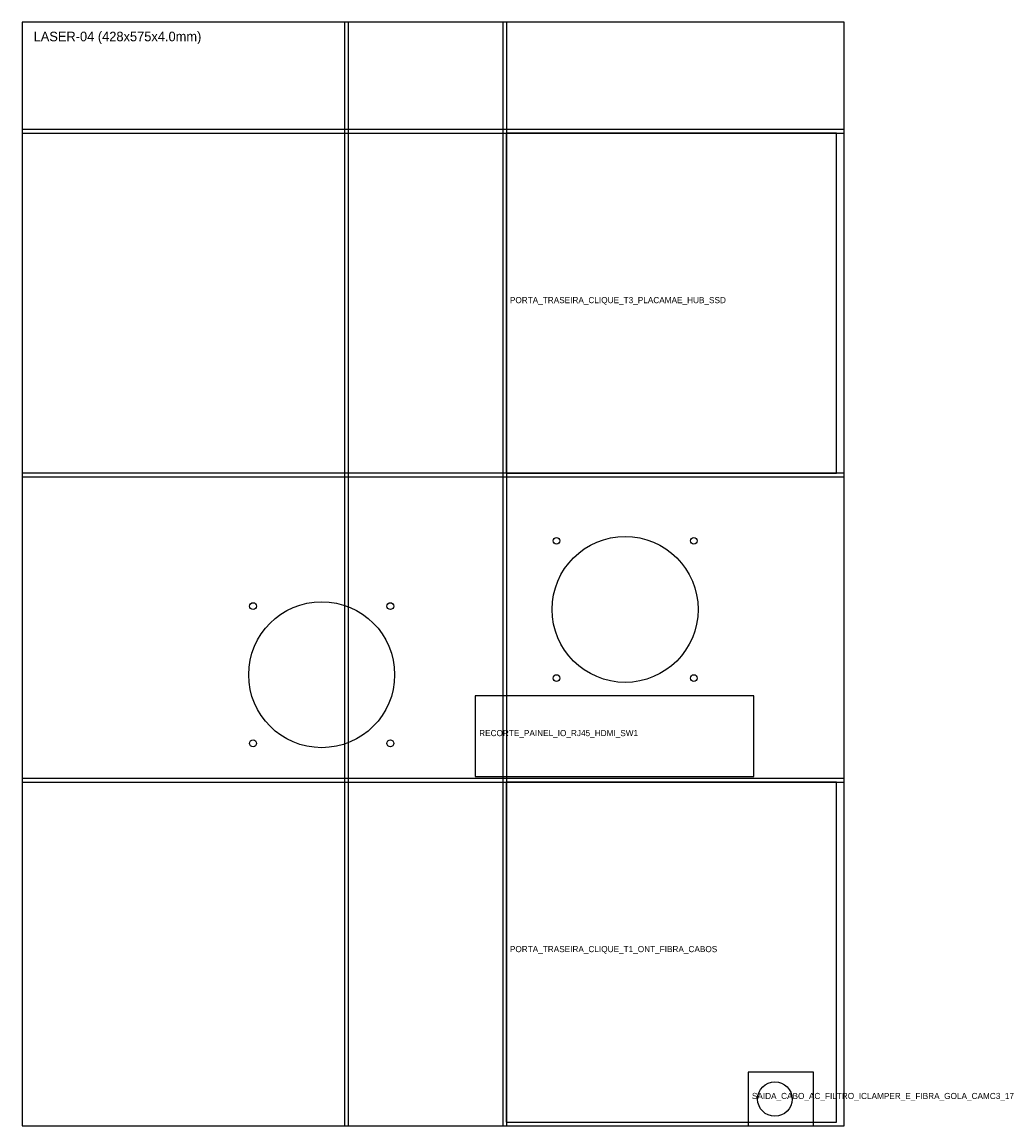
# Model space of a CAD drawing. Header units: metres. Extents: x 0 to 511, y 0 to 575.
import ezdxf

# ---------------------------------------------------------------- set-up
doc = ezdxf.new("R2010")
doc.units = ezdxf.units.M

msp = doc.modelspace()

# ---------------------------------------------------------------- linework, layer by layer
at = {"layer": 'CORTE_EXTERNO'}
for p, q in [((428, 574.9), (0, 574.9)), ((0, 574.9), (0, 0)), ((428, 0), (428, 574.9)), ((0, 0), (428, 0))]:
    msp.add_line(p, q, dxfattribs=at)
at = {"layer": 'CORTE_INTERNO'}
for p, q in [((424, 517), (252, 517)), ((252, 517), (252, 340)), ((424, 340), (424, 517)), ((252, 340), (424, 340)), ((381, 224), (236, 224)), ((236, 224), (236, 182)), ((381, 182), (381, 224)), ((236, 182), (381, 182)), ((424, 179), (252, 179)), ((252, 179), (252, 2)), ((424, 2), (424, 179)), ((412, 28), (378, 28)), ((378, 28), (378, 0)), ((412, 0), (412, 28)), ((252, 2), (424, 2)), ((378, 0), (412, 0))]:
    msp.add_line(p, q, dxfattribs=at)
at = {"layer": 'FUROS_CIRCULARES'}
for centre, radius in [((314, 269), 38), ((278.25, 304.75), 1.75), ((349.75, 304.75), 1.75), ((156, 235), 38), ((120.25, 270.75), 1.75), ((191.75, 270.75), 1.75), ((278.25, 233.25), 1.75), ((349.75, 233.25), 1.75), ((120.25, 199.25), 1.75), ((191.75, 199.25), 1.75), ((392, 14), 9)]:
    msp.add_circle(centre, radius, dxfattribs=at)
at = {"layer": 'SULCO_GRADE_SUICA_2MM_PROF_1_8MM'}
for p, q in [((169.9, 574.9), (167.9, 574.9)), ((167.9, 574.9), (167.9, 0)), ((169.9, 0), (169.9, 574.9)), ((252.4, 574.9), (250.4, 574.9)), ((250.4, 574.9), (250.4, 0)), ((252.4, 0), (252.4, 574.9)), ((428, 519), (0, 519)), ((0, 519), (0, 517)), ((428, 517), (428, 519)), ((0, 517), (428, 517)), ((428, 340), (0, 340)), ((0, 340), (0, 338)), ((428, 338), (428, 340)), ((0, 338), (428, 338)), ((428, 181), (0, 181)), ((0, 181), (0, 179)), ((0, 179), (428, 179)), ((428, 179), (428, 181)), ((167.9, 0), (169.9, 0)), ((250.4, 0), (252.4, 0))]:
    msp.add_line(p, q, dxfattribs=at)

# ---------------------------------------------------------------- texts
at = {"layer": 'LEGENDA'}
for s, height, p in [('LASER-04 (428x575x4.0mm)', 5, (6, 564.9)), ('PORTA_TRASEIRA_CLIQUE_T3_PLACAMAE_HUB_SSD', 3.2, (254, 428.5)), ('RECORTE_PAINEL_IO_RJ45_HDMI_SW1', 3.2, (238, 203)), ('PORTA_TRASEIRA_CLIQUE_T1_ONT_FIBRA_CABOS', 3.2, (254, 90.5)), ('SAIDA_CABO_AC_FILTRO_ICLAMPER_E_FIBRA_GOLA_CAMC3_17', 3.2, (380, 14))]:
    msp.add_text(s, height=height, dxfattribs=at).set_placement(p)

doc.saveas('drawing.dxf')
